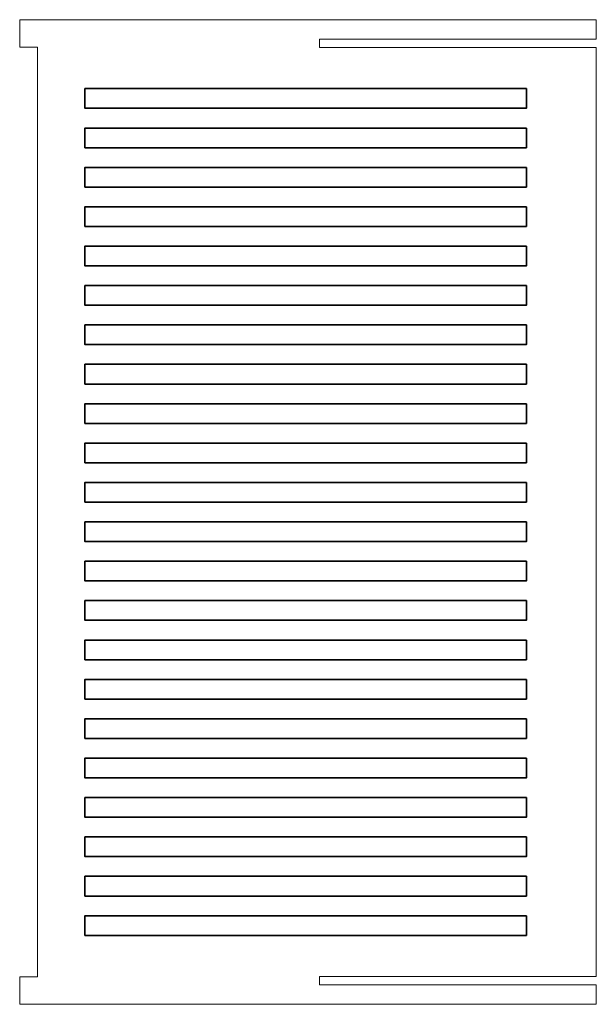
# Model space of a CAD drawing. Header units: millimetres. Extents: x -1960 to -1667, y -951 to -451.
import ezdxf

# ---------------------------------------------------------------- set-up
doc = ezdxf.new("R2010")
doc.units = ezdxf.units.MM
doc.header["$MEASUREMENT"] = 0
doc.layers.add('layer 1', color=7, linetype='Continuous')

msp = doc.modelspace()

# ---------------------------------------------------------------- linework, layer by layer
at = {"layer": 'layer 1', "color": 250, "lineweight": 9}
msp.add_open_spline([(-1807.5625, -460.5475), (-1807.5625, -460.5475), (-1807.5625, -464.5475), (-1807.5625, -464.5475), (-1807.5625, -464.5475), (-1807.5625, -464.6476), (-1807.5625, -464.6476), (-1807.5625, -464.6476), (-1666.9398, -464.6476), (-1666.9398, -464.6476), (-1666.9398, -464.6476), (-1666.9398, -936.4475), (-1666.9398, -936.4475), (-1666.9398, -936.4475), (-1807.5625, -936.4475), (-1807.5625, -936.4475), (-1807.5625, -936.4475), (-1807.5625, -936.5475), (-1807.5625, -936.5475), (-1807.5625, -936.5475), (-1807.5625, -940.5475), (-1807.5625, -940.5475), (-1807.5625, -940.5475), (-1807.5625, -940.6475), (-1807.5625, -940.6475), (-1807.5625, -940.6475), (-1666.9398, -940.6475), (-1666.9398, -940.6475), (-1666.9398, -940.6475), (-1666.9398, -950.5475), (-1666.9398, -950.5475), (-1666.9398, -950.5475), (-1960.0441, -950.5475), (-1960.0441, -950.5475), (-1960.0441, -950.5475), (-1960.0441, -936.5475), (-1960.0441, -936.5475), (-1960.0441, -936.5475), (-1950.9398, -936.5475), (-1950.9398, -936.5475), (-1950.9398, -936.5475), (-1950.9398, -464.5475), (-1950.9398, -464.5475), (-1950.9398, -464.5475), (-1960.0441, -464.5475), (-1960.0441, -464.5475), (-1960.0441, -464.5475), (-1960.0441, -450.5475), (-1960.0441, -450.5475), (-1960.0441, -450.5475), (-1666.9398, -450.5475), (-1666.9398, -450.5475), (-1666.9398, -450.5475), (-1666.9398, -460.4476), (-1666.9398, -460.4476), (-1666.9398, -460.4476), (-1807.5625, -460.4476), (-1807.5625, -460.4476), (-1807.5625, -460.4476), (-1807.5625, -460.5475), (-1807.5625, -460.5475)], degree=3, knots=[0, 0, 0, 0, 0.05, 0.05, 0.05, 0.1, 0.1, 0.1, 0.15, 0.15, 0.15, 0.2, 0.2, 0.2, 0.25, 0.25, 0.25, 0.3, 0.3, 0.3, 0.35, 0.35, 0.35, 0.4, 0.4, 0.4, 0.45, 0.45, 0.45, 0.5, 0.5, 0.5, 0.55, 0.55, 0.55, 0.6, 0.6, 0.6, 0.65, 0.65, 0.65, 0.7, 0.7, 0.7, 0.75, 0.75, 0.75, 0.8, 0.8, 0.8, 0.85, 0.85, 0.85, 0.9, 0.9, 0.9, 0.95, 0.95, 0.95, 1, 1, 1, 1], dxfattribs=at)
at = {"layer": 'layer 1', "color": 250, "lineweight": 35}
for points in [[(-1702.5079, -485.5475), (-1702.5079, -485.5475), (-1926.881, -485.5475), (-1926.881, -485.5475), (-1926.881, -485.5475), (-1926.881, -495.5475), (-1926.881, -495.5475), (-1926.881, -495.5475), (-1702.5079, -495.5475), (-1702.5079, -495.5475), (-1702.5079, -495.5475), (-1702.5079, -485.5475), (-1702.5079, -485.5475)], [(-1702.5079, -505.5475), (-1702.5079, -505.5475), (-1926.881, -505.5475), (-1926.881, -505.5475), (-1926.881, -505.5475), (-1926.881, -515.5475), (-1926.881, -515.5475), (-1926.881, -515.5475), (-1702.5079, -515.5475), (-1702.5079, -515.5475), (-1702.5079, -515.5475), (-1702.5079, -505.5475), (-1702.5079, -505.5475)], [(-1702.5079, -525.5475), (-1702.5079, -525.5475), (-1926.881, -525.5475), (-1926.881, -525.5475), (-1926.881, -525.5475), (-1926.881, -535.5475), (-1926.881, -535.5475), (-1926.881, -535.5475), (-1702.5079, -535.5475), (-1702.5079, -535.5475), (-1702.5079, -535.5475), (-1702.5079, -525.5475), (-1702.5079, -525.5475)], [(-1702.5079, -545.5475), (-1702.5079, -545.5475), (-1926.881, -545.5475), (-1926.881, -545.5475), (-1926.881, -545.5475), (-1926.881, -555.5475), (-1926.881, -555.5475), (-1926.881, -555.5475), (-1702.5079, -555.5475), (-1702.5079, -555.5475), (-1702.5079, -555.5475), (-1702.5079, -545.5475), (-1702.5079, -545.5475)], [(-1702.5079, -565.5475), (-1702.5079, -565.5475), (-1926.881, -565.5475), (-1926.881, -565.5475), (-1926.881, -565.5475), (-1926.881, -575.5475), (-1926.881, -575.5475), (-1926.881, -575.5475), (-1702.5079, -575.5475), (-1702.5079, -575.5475), (-1702.5079, -575.5475), (-1702.5079, -565.5475), (-1702.5079, -565.5475)], [(-1702.5079, -585.5475), (-1702.5079, -585.5475), (-1926.881, -585.5475), (-1926.881, -585.5475), (-1926.881, -585.5475), (-1926.881, -595.5475), (-1926.881, -595.5475), (-1926.881, -595.5475), (-1702.5079, -595.5475), (-1702.5079, -595.5475), (-1702.5079, -595.5475), (-1702.5079, -585.5475), (-1702.5079, -585.5475)], [(-1702.5079, -605.5475), (-1702.5079, -605.5475), (-1926.881, -605.5475), (-1926.881, -605.5475), (-1926.881, -605.5475), (-1926.881, -615.5475), (-1926.881, -615.5475), (-1926.881, -615.5475), (-1702.5079, -615.5475), (-1702.5079, -615.5475), (-1702.5079, -615.5475), (-1702.5079, -605.5475), (-1702.5079, -605.5475)], [(-1702.5079, -625.5475), (-1702.5079, -625.5475), (-1926.881, -625.5475), (-1926.881, -625.5475), (-1926.881, -625.5475), (-1926.881, -635.5475), (-1926.881, -635.5475), (-1926.881, -635.5475), (-1702.5079, -635.5475), (-1702.5079, -635.5475), (-1702.5079, -635.5475), (-1702.5079, -625.5475), (-1702.5079, -625.5475)], [(-1702.5079, -645.5475), (-1702.5079, -645.5475), (-1926.881, -645.5475), (-1926.881, -645.5475), (-1926.881, -645.5475), (-1926.881, -655.5475), (-1926.881, -655.5475), (-1926.881, -655.5475), (-1702.5079, -655.5475), (-1702.5079, -655.5475), (-1702.5079, -655.5475), (-1702.5079, -645.5475), (-1702.5079, -645.5475)], [(-1702.5079, -665.5475), (-1702.5079, -665.5475), (-1926.881, -665.5475), (-1926.881, -665.5475), (-1926.881, -665.5475), (-1926.881, -675.5475), (-1926.881, -675.5475), (-1926.881, -675.5475), (-1702.5079, -675.5475), (-1702.5079, -675.5475), (-1702.5079, -675.5475), (-1702.5079, -665.5475), (-1702.5079, -665.5475)], [(-1702.5079, -685.5475), (-1702.5079, -685.5475), (-1926.881, -685.5475), (-1926.881, -685.5475), (-1926.881, -685.5475), (-1926.881, -695.5475), (-1926.881, -695.5475), (-1926.881, -695.5475), (-1702.5079, -695.5475), (-1702.5079, -695.5475), (-1702.5079, -695.5475), (-1702.5079, -685.5475), (-1702.5079, -685.5475)], [(-1702.5079, -705.5475), (-1702.5079, -705.5475), (-1926.881, -705.5475), (-1926.881, -705.5475), (-1926.881, -705.5475), (-1926.881, -715.5475), (-1926.881, -715.5475), (-1926.881, -715.5475), (-1702.5079, -715.5475), (-1702.5079, -715.5475), (-1702.5079, -715.5475), (-1702.5079, -705.5475), (-1702.5079, -705.5475)], [(-1702.5079, -725.5475), (-1702.5079, -725.5475), (-1926.881, -725.5475), (-1926.881, -725.5475), (-1926.881, -725.5475), (-1926.881, -735.5475), (-1926.881, -735.5475), (-1926.881, -735.5475), (-1702.5079, -735.5475), (-1702.5079, -735.5475), (-1702.5079, -735.5475), (-1702.5079, -725.5475), (-1702.5079, -725.5475)], [(-1702.5079, -745.5475), (-1702.5079, -745.5475), (-1926.881, -745.5475), (-1926.881, -745.5475), (-1926.881, -745.5475), (-1926.881, -755.5475), (-1926.881, -755.5475), (-1926.881, -755.5475), (-1702.5079, -755.5475), (-1702.5079, -755.5475), (-1702.5079, -755.5475), (-1702.5079, -745.5475), (-1702.5079, -745.5475)], [(-1702.5079, -765.5475), (-1702.5079, -765.5475), (-1926.881, -765.5475), (-1926.881, -765.5475), (-1926.881, -765.5475), (-1926.881, -775.5475), (-1926.881, -775.5475), (-1926.881, -775.5475), (-1702.5079, -775.5475), (-1702.5079, -775.5475), (-1702.5079, -775.5475), (-1702.5079, -765.5475), (-1702.5079, -765.5475)], [(-1702.5079, -785.5475), (-1702.5079, -785.5475), (-1926.881, -785.5475), (-1926.881, -785.5475), (-1926.881, -785.5475), (-1926.881, -795.5475), (-1926.881, -795.5475), (-1926.881, -795.5475), (-1702.5079, -795.5475), (-1702.5079, -795.5475), (-1702.5079, -795.5475), (-1702.5079, -785.5475), (-1702.5079, -785.5475)], [(-1702.5079, -805.5475), (-1702.5079, -805.5475), (-1926.881, -805.5475), (-1926.881, -805.5475), (-1926.881, -805.5475), (-1926.881, -815.5475), (-1926.881, -815.5475), (-1926.881, -815.5475), (-1702.5079, -815.5475), (-1702.5079, -815.5475), (-1702.5079, -815.5475), (-1702.5079, -805.5475), (-1702.5079, -805.5475)], [(-1702.5079, -825.5475), (-1702.5079, -825.5475), (-1926.881, -825.5475), (-1926.881, -825.5475), (-1926.881, -825.5475), (-1926.881, -835.5475), (-1926.881, -835.5475), (-1926.881, -835.5475), (-1702.5079, -835.5475), (-1702.5079, -835.5475), (-1702.5079, -835.5475), (-1702.5079, -825.5475), (-1702.5079, -825.5475)], [(-1702.5079, -845.5475), (-1702.5079, -845.5475), (-1926.881, -845.5475), (-1926.881, -845.5475), (-1926.881, -845.5475), (-1926.881, -855.5475), (-1926.881, -855.5475), (-1926.881, -855.5475), (-1702.5079, -855.5475), (-1702.5079, -855.5475), (-1702.5079, -855.5475), (-1702.5079, -845.5475), (-1702.5079, -845.5475)], [(-1702.5079, -865.5475), (-1702.5079, -865.5475), (-1926.881, -865.5475), (-1926.881, -865.5475), (-1926.881, -865.5475), (-1926.881, -875.5475), (-1926.881, -875.5475), (-1926.881, -875.5475), (-1702.5079, -875.5475), (-1702.5079, -875.5475), (-1702.5079, -875.5475), (-1702.5079, -865.5475), (-1702.5079, -865.5475)], [(-1702.5079, -885.5475), (-1702.5079, -885.5475), (-1926.881, -885.5475), (-1926.881, -885.5475), (-1926.881, -885.5475), (-1926.881, -895.5475), (-1926.881, -895.5475), (-1926.881, -895.5475), (-1702.5079, -895.5475), (-1702.5079, -895.5475), (-1702.5079, -895.5475), (-1702.5079, -885.5475), (-1702.5079, -885.5475)], [(-1702.5079, -905.5475), (-1702.5079, -905.5475), (-1926.881, -905.5475), (-1926.881, -905.5475), (-1926.881, -905.5475), (-1926.881, -915.5475), (-1926.881, -915.5475), (-1926.881, -915.5475), (-1702.5079, -915.5475), (-1702.5079, -915.5475), (-1702.5079, -915.5475), (-1702.5079, -905.5475), (-1702.5079, -905.5475)]]:
    msp.add_open_spline(points, degree=3, knots=[0, 0, 0, 0, 0.25, 0.25, 0.25, 0.5, 0.5, 0.5, 0.75, 0.75, 0.75, 1, 1, 1, 1], dxfattribs=at)

doc.saveas('drawing.dxf')
